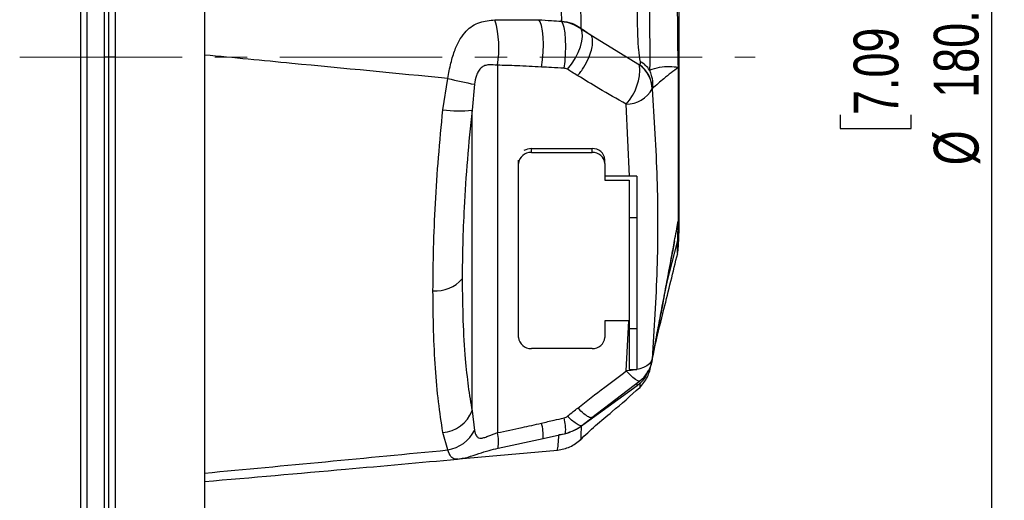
# Model space of a CAD drawing. Header units: millimetres. Extents: x 0 to 594, y 0 to 420.
# Tile 27 of 50: x 230 to 307, y 223 to 260. Entities that reach past the tile are written whole.
import ezdxf

# ---------------------------------------------------------------- set-up
doc = ezdxf.new("R2010")
doc.units = ezdxf.units.MM
doc.linetypes.add('CENTERX2', pattern=[20.32, 12.7, -2.54, 2.54, -2.54])
doc.layers.add('SLD-0', color=7, linetype='Continuous')
doc.styles.add('SLDTEXTSTYLE0', font='TXT', dxfattribs={"width": 0.75})
doc.dimstyles.new('SLDDIMSTYLE3', dxfattribs={"dimtxt": 3.5, "dimasz": 3.2, "dimexe": 0, "dimexo": 0.0625, "dimgap": 0.875, "dimtad": 1, "dimdec": 1, "dimlfac": 2, "dimrnd": 1e-09, "dimzin": 4, "dimdsep": 46, "dimtxsty": 'SLDTEXTSTYLE0', "dimsah": 1, "dimcen": 0.09, "dimadec": 0, "dimazin": 1, "dimtfac": 1, "dimtdec": 1, "dimtofl": 0, "dimtmove": 0, "dimatfit": 3, "dimfxl": 0, "dimfrac": 2, "dimtolj": 1, "dimtzin": 12, "dimarcsym": 0})

# ---------------------------------------------------------------- blocks, each defined once
blk = doc.blocks.new('_D_5')
at = {"layer": 'SLD-0', "color": 7}
for p, q in [((238.237, 302.476), (306.727, 302.476)), ((305.727, 302.476), (305.727, 212.476)), ((293.903, 262.002), (293.903, 263.068)), ((293.903, 263.068), (299.459, 263.068)), ((299.459, 263.068), (299.459, 262.002)), ((293.903, 252.95), (293.903, 251.884)), ((299.459, 251.884), (299.459, 252.95)), ((293.903, 251.884), (299.459, 251.884)), ((238.237, 212.476), (306.727, 212.476))]:
    blk.add_line(p, q, dxfattribs=at)
for points in [[(305.727, 302.476), (305.177, 299.276), (306.277, 299.276)], [(305.727, 212.476), (306.277, 215.676), (305.177, 215.676)]]:
    blk.add_solid(points, dxfattribs=at)
at = {"layer": 'SLD-0', "color": 7, "char_height": 3.5, "attachment_point": 1, "rotation": 90, "style": 'SLDTEXTSTYLE0'}
for s, insert in [('180.0', (301.215, 254.296)), ('7.09', (294.948, 252.95)), ('%%c', (301.215, 249.018))]:
    blk.add_mtext(s, dxfattribs=dict(at, insert=insert))

msp = doc.modelspace()

# ---------------------------------------------------------------- linework, layer by layer
at = {"color": 7, "linetype": 'Continuous', "lineweight": 25}
for p, q in [((236.737327, 257.475814), (236.737327, 309.975814)), ((237.237327, 309.225814), (237.237327, 257.475814)), ((244.237327, 274.516689), (244.237327, 212.94377)), ((234.551788, 204.875814), (234.551788, 261.13394)), ((235.051788, 204.375814), (235.051788, 261.168714)), ((236.401788, 204.375814), (236.401788, 261.168714)), ((266.921594, 260.39222), (270.339005, 260.402115)), ((273.63836, 259.736224), (273.656671, 259.687527)), ((273.656668, 259.687524), (274.443298, 259.195781)), ((274.443288, 259.195871), (278.228575, 256.860542)), ((236.737327, 257.475814), (236.401788, 257.475814)), ((236.737327, 204.975814), (236.737327, 257.475814)), ((237.237327, 257.475814), (236.737327, 257.475814)), ((237.237327, 257.475814), (237.237327, 205.725814)), ((267.111962, 256.839398), (267.111962, 228.112731)), ((262.847293, 253.360475), (263.234478, 255.807538)), ((265.32486, 255.348122), (265.131268, 253.318522)), ((265.131268, 229.818635), (265.131268, 253.318522)), ((277.426453, 248.158947), (277.17599, 253.793648)), ((269.766585, 250.022254), (269.766585, 250.322254)), ((269.766585, 250.322254), (274.516585, 250.322254)), ((274.516585, 250.022254), (274.516585, 250.322254)), ((268.766585, 249.156228), (268.766585, 249.418807)), ((269.766585, 250.022254), (274.516585, 250.022254)), ((275.516585, 249.156228), (275.516585, 249.456228)), ((268.766585, 235.563143), (268.766585, 249.156228)), ((275.516585, 249.156228), (275.516585, 247.858947)), ((278.016585, 248.158947), (275.516585, 248.158947)), ((275.516585, 247.858947), (277.416585, 247.858947)), ((277.416585, 247.858947), (277.416585, 244.908947)), ((278.016585, 248.158947), (278.016585, 244.908947)), ((277.416585, 244.908947), (277.416585, 236.234686)), ((278.016585, 244.908947), (277.416585, 244.908947)), ((278.016585, 244.908947), (278.016585, 236.234686)), ((281.253936, 244.701143), (281.201124, 244.423706)), ((281.254085, 244.711468), (281.253929, 244.701137)), ((280.353519, 239.80596), (281.20033, 243.039778)), ((280.96009, 243.107043), (280.797243, 242.219196)), ((277.416585, 236.860424), (275.516585, 236.860424)), ((275.516585, 236.860424), (275.516585, 235.563143)), ((277.17599, 232.933033), (277.396367, 236.860424)), ((278.016585, 236.234686), (277.416585, 236.234686)), ((277.416585, 236.234686), (277.416585, 233.059686)), ((278.016585, 236.234686), (278.016585, 233.059686)), ((274.516585, 234.697118), (269.766585, 234.697118)), ((279.244349, 233.916072), (279.464722, 235.075242)), ((279.14353, 233.451508), (279.180855, 233.624195)), ((277.416585, 233.059686), (278.016585, 233.059686)), ((273.511022, 228.523242), (278.042888, 231.786137)), ((274.486605, 229.288474), (278.246779, 232.168386)), ((278.246949, 232.168546), (278.239633, 232.162367)), ((265.131268, 229.818635), (265.32486, 228.289233)), ((273.72365, 228.679999), (274.50945, 229.306595)), ((263.234478, 226.760126), (262.847293, 228.134643)), ((270.690853, 227.655532), (272.43373, 228.057156)), ((267.162888, 226.891258), (270.690853, 227.655532)), ((264.106615, 226.065793), (271.805578, 226.750579))]:
    msp.add_line(p, q, dxfattribs=at)
at = {"color": 7, "linetype": 'Continuous', "lineweight": 25, "flags": 128}
for points in [[(270.550068, 256.700842), (270.635782, 257.259271), (270.690963, 257.857204), (270.71237, 258.459522), (270.698746, 259.030847), (270.650892, 259.537622), (270.571617, 259.950082), (270.465579, 260.244), (270.339005, 260.402115)], [(272.320464, 256.605053), (272.396442, 257.144962), (272.444363, 257.722884), (272.461591, 258.307031), (272.447178, 258.865273), (272.401918, 259.366905), (272.328299, 259.784336), (272.230371, 260.094605), (272.113521, 260.280646)], [(272.587295, 256.523464), (272.901685, 256.927591), (273.183351, 257.367866), (273.419981, 257.825044), (273.60123, 258.279136), (273.719173, 258.710291), (273.768654, 259.099661), (273.747511, 259.430222), (273.656668, 259.687524)], [(281.287327, 256.700011), (281.286807, 256.697077), (281.285246, 256.694144), (281.282645, 256.691214), (281.279005, 256.688286), (281.274327, 256.685363), (281.268613, 256.682444), (281.261865, 256.679532), (281.254085, 256.676627)], [(279.214168, 233.859838), (279.131073, 233.675907), (278.988671, 233.504092), (278.790497, 233.348659), (278.54147, 233.213467), (278.247772, 233.10187), (277.916693, 233.016639), (277.556451, 232.959891), (277.17599, 232.933033)], [(279.214168, 233.859838), (279.18968, 233.656424), (279.184552, 233.631782)], [(278.239633, 232.162367), (278.20587, 232.147193), (278.086205, 232.164179), (277.916231, 232.256006), (277.702309, 232.419237), (277.452445, 232.647763), (277.17599, 232.933033)], [(273.723606, 228.679962), (273.719166, 228.676493), (273.601222, 228.657396), (273.419971, 228.724322), (273.183338, 228.874347), (272.901667, 229.100911), (272.587274, 229.394111)]]:
    msp.add_lwpolyline(points, dxfattribs=at)
at = {"color": 7, "linetype": 'Continuous', "lineweight": 25}
for centre, radius, start, end in [((259.302787, 258.202475), 7.927244, 350.09887675, 16.03534476), ((277.293443, 255.311659), 2.063298, 33.95281381, 60.95235924), ((274.170808, 256.539127), 4.070477, 317.58575238, 4.52892056), ((276.737408, 254.879757), 2.479332, 2.60950167, 53.02695956), ((276.753464, 254.898113), 2.47424, 2.72208354, 53.09222891), ((281.25699, 256.778412), 0.084066, 267.91468162, 291.15370641), ((278.244754, 256.659404), 3.009381, 0.32789531, 0.66633252), ((272.397384, 292.514114), 37.832943, 255.98394129, 259.22568939), ((277.153842, 256.163154), 2.36961, 270.5355334, 330.39815694), ((264.148743, 262.020792), 8.757561, 261.45369141, 276.44166739), ((269.759119, 249.221086), 1.101193, 89.61150685, 121.0559565), ((274.579085, 249.384059), 0.940274, 4.40194965, 93.81126105), ((269.704085, 249.084059), 0.940274, 86.18873895, 175.59805035), ((274.579085, 249.084059), 0.940274, 4.40194965, 93.81126105), ((279.061864, 245.085234), 2.225463, 350.06127875, 359.99230541), ((279.168877, 245.085282), 2.118451, 349.83656367, 359.99063361), ((278.626099, 243.714664), 2.661228, 345.30938535, 359.98902018), ((262.307343, 241.931379), 2.72974, 265.21287777, 318.87238642), ((269.704085, 235.635312), 0.940274, 184.40194965, 273.81126105), ((274.579085, 235.635312), 0.940274, 266.18873895, 355.59805035), ((276.741869, 234.164042), 2.5, 306.80586689, 347.70740447), ((262.690812, 230.737733), 2.60779, 273.44011723, 339.36316647), ((267.445373, 227.884835), 3.253497, 355.95824426, 17.39546545), ((269.367404, 228.379337), 3.083126, 354.00144955, 16.70318929), ((262.765124, 229.595155), 2.873619, 279.40035719, 332.97030862), ((264.345575, 227.386522), 2.860119, 350.02703023, 14.70894452), ((271.758125, 230.957857), 3, 273, 290.12528601), ((271.758125, 230.957857), 3, 296.45426953, 305.75348513)]:
    msp.add_arc(centre, radius, start, end, dxfattribs=at)
for points, knots in [([(281.253931, 256.694402), (281.236942, 257.430076), (281.20309, 258.896005), (281.199577, 261.077727), (281.200526, 263.179237), (281.200219, 265.177173), (281.200547, 267.02191), (281.199499, 268.650017), (281.203326, 270.069543), (281.236984, 270.709602), (281.253931, 271.031882)], [0, 0, 0, 0, 0.125159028, 0.249395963, 0.374088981, 0.49954963, 0.625941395, 0.751943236, 0.875099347, 1, 1, 1, 1]), ([(281.287327, 270.642526), (281.287327, 270.209936), (281.287327, 269.346501), (281.287327, 267.793621), (281.287327, 265.972915), (281.287327, 263.897979), (281.287327, 261.616693), (281.287327, 259.181644), (281.287327, 257.528772), (281.287327, 256.700011)], [0, 0, 0, 0, 0.1398395, 0.279115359, 0.419741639, 0.560376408, 0.705925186, 0.852548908, 1, 1, 1, 1]), ([(272.13033, 260.299237), (272.136022, 260.387567), (272.14742, 260.56444), (272.105898, 261.12923), (272.029108, 261.854678), (271.946469, 262.4243), (271.904942, 262.710544)], [0, 0, 0, 0, 0.248161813, 0.496921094, 0.747194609, 1, 1, 1, 1]), ([(273.50982, 262.550422), (273.533091, 262.21679), (273.579638, 261.549442), (273.625262, 260.703593), (273.649013, 260.044206), (273.641904, 259.83886), (273.638352, 259.736242)], [0, 0, 0, 0, 0.250006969, 0.500076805, 0.750171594, 1, 1, 1, 1]), ([(278.29525, 257.115428), (278.243768, 257.421112), (278.141366, 258.02914), (278.087288, 259.198413), (278.052518, 260.519506), (278.044545, 261.492952), (278.040566, 261.978682)], [0, 0, 0, 0, 0.252083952, 0.501413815, 0.751215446, 1, 1, 1, 1]), ([(279.007331, 261.727855), (279.007425, 261.146403), (279.007612, 259.987321), (279.014189, 258.460983), (279.034432, 257.179536), (279.014682, 256.700316), (279.004944, 256.464032)], [0, 0, 0, 0, 0.256125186, 0.5105668, 0.758679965, 1, 1, 1, 1]), ([(263.234478, 255.807538), (263.30878, 256.212264), (263.453067, 256.9982), (263.780382, 258.054742), (264.181757, 258.900138), (264.77956, 259.682477), (265.609635, 260.247242), (266.512449, 260.347007), (266.921594, 260.39222)], [0, 0, 0, 0, 0.1639877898, 0.3184470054, 0.4620980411, 0.5926150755, 0.8153782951, 1, 1, 1, 1]), ([(270.339005, 260.402115), (270.670138, 260.378686), (271.261447, 260.33685), (271.853165, 260.297819), (272.113521, 260.280646)], [0, 0, 0, 0, 0.559999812, 1, 1, 1, 1]), ([(272.113521, 260.280646), (272.118369, 260.283685), (272.127049, 260.289125), (272.129325, 260.296141), (272.13033, 260.299239)], [0, 0, 0, 0, 0.5585372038, 1, 1, 1, 1]), ([(272.113521, 260.280646), (272.390679, 260.23129), (272.945528, 260.132484), (273.41947, 259.835938), (273.656668, 259.687524)], [0, 0, 0, 0, 0.499521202, 1, 1, 1, 1]), ([(272.130331, 260.29924), (272.401346, 260.255753), (272.943376, 260.168777), (273.406703, 259.880415), (273.638367, 259.736235)], [0, 0, 0, 0, 0.500000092, 1, 1, 1, 1]), ([(273.63836, 259.736224), (273.770395, 259.647665), (274.03806, 259.468136), (274.306992, 259.287415), (274.443265, 259.19584)], [0, 0, 0, 0, 0.493281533, 1, 1, 1, 1]), ([(273.392102, 256.023586), (273.560469, 256.242953), (273.890574, 256.673048), (274.254547, 257.385513), (274.470668, 258.003264), (274.572798, 258.5666), (274.549955, 258.925084), (274.481717, 259.122658), (274.453534, 259.176299), (274.443298, 259.195781)], [0, 0, 0, 0, 0.202010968, 0.396067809, 0.569033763, 0.713303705, 0.91023562, 0.967397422, 1, 1, 1, 1]), ([(263.234478, 255.807538), (259.172574, 256.199557), (252.840966, 256.810627), (246.507645, 257.418745), (244.237327, 257.636739)], [0, 0, 0, 0, 0.641528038, 1, 1, 1, 1]), ([(278.239316, 256.876522), (278.261176, 256.909772), (278.300114, 256.968998), (278.296733, 257.070785), (278.29525, 257.115428)], [0, 0, 0, 0, 0.561405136, 1, 1, 1, 1]), ([(267.111962, 256.839398), (266.884997, 256.864591), (266.543397, 256.902508), (266.125477, 256.824098), (265.842254, 256.664948), (265.620378, 256.390665), (265.424236, 255.942231), (265.364277, 255.583774), (265.32486, 255.348122)], [0, 0, 0, 0, 0.248872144, 0.374571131, 0.5005500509, 0.6204125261, 0.7504574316, 1, 1, 1, 1]), ([(270.550068, 256.700842), (269.90972, 256.735479), (268.766227, 256.797332), (267.617437, 256.826544), (267.111962, 256.839398)], [0, 0, 0, 0, 0.559993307, 1, 1, 1, 1]), ([(272.320464, 256.605053), (271.989738, 256.62154), (271.399154, 256.65098), (270.809511, 256.685606), (270.550068, 256.700842)], [0, 0, 0, 0, 0.5599993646, 1, 1, 1, 1]), ([(272.587295, 256.523464), (272.541668, 256.547533), (272.460123, 256.59055), (272.363169, 256.600618), (272.320464, 256.605053)], [0, 0, 0, 0, 0.559536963, 1, 1, 1, 1]), ([(273.392102, 256.023586), (273.241405, 256.116347), (272.972303, 256.281993), (272.704936, 256.449681), (272.587295, 256.523464)], [0, 0, 0, 0, 0.559999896, 1, 1, 1, 1]), ([(278.228575, 256.860542), (278.230582, 256.863493), (278.234165, 256.868764), (278.237742, 256.874152), (278.239316, 256.876522)], [0, 0, 0, 0, 0.560000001, 1, 1, 1, 1]), ([(279.004944, 256.464032), (279.102336, 256.173857), (279.269119, 255.676934), (279.237901, 255.209922), (279.224912, 255.015618)], [0, 0, 0, 0, 0.583941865, 1, 1, 1, 1]), ([(279.004966, 256.464043), (279.264583, 256.550442), (279.785575, 256.723825), (280.589117, 256.748657), (281.032322, 256.712487), (281.253931, 256.694402)], [0, 0, 0, 0, 0.331828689, 0.665905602, 1, 1, 1, 1]), ([(281.254085, 256.676627), (280.875377, 256.388925), (280.199072, 255.875141), (279.522588, 255.278264), (279.224912, 255.015618)], [0, 0, 0, 0, 0.55996645, 1, 1, 1, 1]), ([(281.254085, 244.711468), (281.254085, 245.054095), (281.254085, 245.739344), (281.254085, 246.976765), (281.254085, 248.347449), (281.254085, 249.847584), (281.254085, 251.452765), (281.254085, 253.141553), (281.254085, 254.889747), (281.254085, 256.080998), (281.254085, 256.676627)], [0, 0, 0, 0, 0.1250006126, 0.2499996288, 0.3749992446, 0.4999999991, 0.6250007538, 0.7500003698, 0.8749993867, 1, 1, 1, 1]), ([(281.287327, 256.700011), (281.287327, 255.836467), (281.287327, 254.110093), (281.287327, 251.628831), (281.287327, 249.203916), (281.287327, 246.90855), (281.287327, 245.694255), (281.287327, 245.084935)], [0, 0, 0, 0, 0.186920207, 0.373686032, 0.560473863, 0.779450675, 1, 1, 1, 1]), ([(277.17599, 253.793648), (276.46377, 254.202668), (275.191948, 254.933061), (273.942054, 255.690371), (273.392102, 256.023586)], [0, 0, 0, 0, 0.5600005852, 1, 1, 1, 1]), ([(279.224912, 255.015618), (279.222908, 255.011288), (279.21933, 255.003556), (279.215745, 254.995974), (279.214168, 254.992638)], [0, 0, 0, 0, 0.559999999, 1, 1, 1, 1]), ([(279.214168, 254.992638), (279.35995, 252.654106), (279.651774, 247.972868), (279.651715, 240.919075), (279.359918, 236.211329), (279.214168, 233.859838)], [0, 0, 0, 0, 0.333161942, 0.666918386, 1, 1, 1, 1]), ([(262.079536, 239.211161), (262.088803, 240.308542), (262.107379, 242.508082), (262.259213, 246.014651), (262.493877, 249.637708), (262.728967, 252.114071), (262.847293, 253.360475)], [0, 0, 0, 0, 0.248818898, 0.49872089, 0.747696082, 1, 1, 1, 1]), ([(265.131268, 253.318522), (265.000994, 252.030526), (264.740055, 249.450668), (264.5139, 245.955594), (264.385023, 242.834729), (264.370667, 241.033742), (264.363511, 240.135924)], [0, 0, 0, 0, 0.2800114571, 0.5608633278, 0.7810840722, 1, 1, 1, 1]), ([(279.226309, 233.915187), (279.318446, 234.40295), (279.505993, 235.395807), (279.788209, 236.886888), (280.072714, 238.389693), (280.292387, 239.551374), (280.464518, 240.464408), (280.593632, 241.151308), (280.734938, 241.906035), (280.869022, 242.626061), (280.999309, 243.32896), (281.126717, 244.019021), (281.214212, 244.494693), (281.254085, 244.711468)], [0, 0, 0, 0, 0.136261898, 0.277365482, 0.417512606, 0.557267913, 0.60250277, 0.672275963, 0.74834546, 0.811591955, 0.870627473, 0.941041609, 1, 1, 1, 1]), ([(281.20033, 243.039777), (281.207261, 243.262393), (281.221254, 243.71183), (281.24297, 244.369313), (281.253929, 244.701131)], [0, 0, 0, 0, 0.495320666, 1, 1, 1, 1]), ([(281.287327, 245.084935), (281.287327, 244.790542), (281.287327, 244.264699), (281.287327, 243.882416), (281.287327, 243.714154)], [0, 0, 0, 0, 0.559850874, 1, 1, 1, 1]), ([(281.200325, 242.122179), (281.225659, 242.278032), (281.275713, 242.585969), (281.283487, 243.341173), (281.287327, 243.714154)], [0, 0, 0, 0, 0.506119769, 1, 1, 1, 1]), ([(281.200325, 242.12228), (281.200325, 242.122247), (281.200326, 242.088079), (281.200321, 242.210242), (281.200319, 242.486108), (281.200326, 242.855114), (281.20033, 243.039778)], [0, 0, 0, 0, 0.000329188, 0.333825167, 0.666620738, 1, 1, 1, 1]), ([(279.243091, 233.912572), (279.397218, 234.729131), (279.636643, 235.997598), (279.911215, 237.445769), (280.077673, 238.336396), (280.350798, 239.799534), (280.617005, 241.206469), (280.820923, 242.284201)], [0, 0, 0, 0, 0.293994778, 0.456700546, 0.52133031, 0.633332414, 1, 1, 1, 1]), ([(279.456287, 235.040993), (279.680606, 235.951868), (280.26263, 238.315255), (280.844664, 240.678841), (281.202376, 242.131475)], [0, 0, 0, 0, 0.385410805, 1, 1, 1, 1]), ([(264.363511, 240.135924), (264.375124, 239.030903), (264.398425, 236.813867), (264.576187, 234.041163), (264.818722, 231.691692), (265.027203, 230.442286), (265.131268, 229.818635)], [0, 0, 0, 0, 0.27881542, 0.559395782, 0.780069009, 1, 1, 1, 1]), ([(262.847293, 228.134643), (262.728951, 228.907449), (262.493827, 230.442868), (262.259174, 233.127481), (262.10737, 236.025823), (262.0888, 238.150917), (262.079536, 239.211161)], [0, 0, 0, 0, 0.2523417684, 0.5013557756, 0.7512183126, 1, 1, 1, 1]), ([(279.183843, 233.635001), (279.185439, 233.64153), (279.19716, 233.689478), (279.218936, 233.788909), (279.235071, 233.871731), (279.244096, 233.918061)], [0, 0, 0, 0, 0.064935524, 0.476933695, 1, 1, 1, 1]), ([(279.214168, 233.859838), (279.216438, 233.87022), (279.220489, 233.888741), (279.224532, 233.907113), (279.226309, 233.915187)], [0, 0, 0, 0, 0.560505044, 1, 1, 1, 1]), ([(279.226295, 233.914894), (279.235922, 233.920145), (279.24761, 233.92652), (279.242289, 233.917449), (279.24135, 233.915849)], [0, 0, 0, 0, 0.823608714, 1, 1, 1, 1]), ([(278.241489, 231.624493), (278.462289, 231.894464), (278.900954, 232.43082), (279.063032, 233.112797), (279.143529, 233.451505)], [0, 0, 0, 0, 0.5033437, 1, 1, 1, 1]), ([(273.39132, 230.035275), (274.092145, 230.582143), (275.343625, 231.558697), (276.616098, 232.513095), (277.17599, 232.933033)], [0, 0, 0, 0, 0.55999774, 1, 1, 1, 1]), ([(278.031966, 231.778301), (278.262647, 231.971624), (278.656187, 232.301433), (278.829923, 232.7804), (278.90182, 232.978611)], [0, 0, 0, 0, 0.586170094, 1, 1, 1, 1]), ([(273.578746, 227.544342), (273.975113, 227.922648), (274.778687, 228.689604), (276.390774, 229.993053), (277.52213, 231.004015), (278.231687, 231.638064)], [0, 0, 0, 0, 0.2662713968, 0.5398242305, 1, 1, 1, 1]), ([(278.040563, 231.784463), (278.040562, 231.790255), (278.040562, 231.796654), (278.040562, 231.991911), (278.040562, 232.010444)], [0, 0, 0, 0, 0.905083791, 1, 1, 1, 1]), ([(278.241607, 231.626659), (278.241927, 231.626284), (278.280834, 231.580727), (278.285174, 231.722667), (278.256987, 231.965564), (278.252514, 232.004108)], [0, 0, 0, 0, 0.00693319, 0.84241523, 1, 1, 1, 1]), ([(272.320442, 229.26547), (272.3748, 229.281587), (272.471649, 229.310301), (272.552015, 229.368554), (272.587274, 229.394111)], [0, 0, 0, 0, 0.5612709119, 1, 1, 1, 1]), ([(272.587274, 229.394111), (272.73691, 229.514248), (273.004119, 229.728778), (273.273009, 229.941623), (273.39132, 230.035275)], [0, 0, 0, 0, 0.559999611, 1, 1, 1, 1]), ([(274.498187, 229.320409), (274.487384, 229.306476), (274.447064, 229.254477), (274.249052, 229.321327), (273.891077, 229.55521), (273.560121, 229.873125), (273.39132, 230.035275)], [0, 0, 0, 0, 0.100114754, 0.373647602, 0.680534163, 1, 1, 1, 1]), ([(267.111962, 228.112731), (267.755193, 228.24318), (268.903834, 228.476128), (270.047047, 228.740981), (270.550068, 228.857518)], [0, 0, 0, 0, 0.559993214, 1, 1, 1, 1]), ([(270.550068, 228.857518), (270.880287, 228.935014), (271.469963, 229.073402), (272.060573, 229.206782), (272.320442, 229.26547)], [0, 0, 0, 0, 0.559999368, 1, 1, 1, 1]), ([(272.433732, 228.057156), (272.668059, 228.124762), (273.134284, 228.259275), (273.527879, 228.540246), (273.723652, 228.680001)], [0, 0, 0, 0, 0.502604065, 1, 1, 1, 1]), ([(273.664053, 228.669486), (273.654187, 228.435788), (273.633378, 227.942882), (273.641896, 227.607395), (273.624207, 227.627126), (273.618735, 227.633229)], [0, 0, 0, 0, 0.383751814, 0.809392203, 1, 1, 1, 1]), ([(265.32486, 228.289233), (265.364329, 228.128013), (265.424349, 227.882843), (265.62087, 227.702238), (265.842445, 227.665867), (266.124945, 227.73333), (266.542436, 227.903343), (266.884618, 228.029147), (267.111962, 228.112731)], [0, 0, 0, 0, 0.249827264, 0.379918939, 0.499867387, 0.624783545, 0.750707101, 1, 1, 1, 1]), ([(271.804639, 226.760733), (271.810334, 226.768767), (271.822682, 226.786188), (271.849949, 227.037838), (271.881557, 227.419112), (271.916584, 227.786087), (271.932547, 227.95333)], [0, 0, 0, 0, 0.2323350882, 0.5037924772, 0.7738607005, 1, 1, 1, 1]), ([(271.804326, 226.74925), (272.142909, 226.810704), (272.819888, 226.933577), (273.353758, 227.367933), (273.620618, 227.585051)], [0, 0, 0, 0, 0.500139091, 1, 1, 1, 1]), ([(244.237327, 224.95365), (247.387743, 225.247069), (253.720993, 225.836926), (260.052514, 226.451344), (263.234478, 226.760126)], [0, 0, 0, 0, 0.497440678, 1, 1, 1, 1]), ([(263.993428, 226.063181), (263.92876, 226.052812), (263.712256, 226.018095), (263.456278, 226.211196), (263.309541, 226.574353), (263.234478, 226.760126)], [0, 0, 0, 0, 0.172207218, 0.57654346, 1, 1, 1, 1]), ([(263.948657, 226.034441), (264.225599, 226.077887), (264.72718, 226.156572), (265.607761, 226.458387), (266.41641, 226.720081), (266.927505, 226.837282), (267.16289, 226.891258)], [0, 0, 0, 0, 0.3263745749, 0.5911123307, 0.8116870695, 1, 1, 1, 1]), ([(244.237327, 224.293209), (247.909547, 224.611109), (254.496071, 225.181297), (261.081434, 225.778882), (263.995224, 226.043292)], [0, 0, 0, 0, 0.557535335, 1, 1, 1, 1])]:
    msp.add_open_spline(points, degree=3, knots=knots, dxfattribs=at)
at = {"layer": 'SLD-0', "color": 7, "linetype": 'CENTERX2', "lineweight": 18}
msp.add_line((229.78238, 257.475814), (287.267012, 257.475814), dxfattribs=at)

# ---------------------------------------------------------------- dimensions: what is measured, and where the dimension line sits
at = {"layer": 'SLD-0', "color": 7}
dim = msp.add_linear_dim(base=(305.726667, 212.475814), p1=(237.237327, 302.475814), p2=(237.237327, 212.475814), angle=90, text='%%c<>', dimstyle='SLDDIMSTYLE3', dxfattribs=at)
dim.commit()
dim.dimension.update_dxf_attribs({"geometry": '_D_5', "text_midpoint": (305.726667, 257.475814), "dimtype": 160})

doc.saveas('drawing.dxf')
